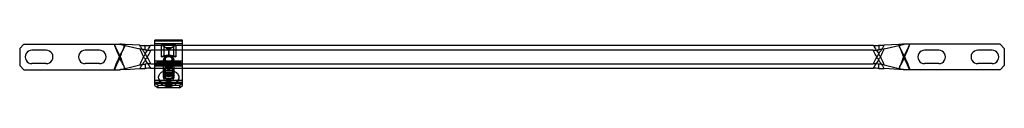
# Model space of a CAD drawing. Header units: millimetres. Extents: x 64 to 527, y 394 to 416.
import ezdxf

# ---------------------------------------------------------------- set-up
doc = ezdxf.new("R2010")
doc.units = ezdxf.units.MM
doc.header["$LTSCALE"] = 53.084132
doc.layers.add('INTFCLR_7431', color=7, linetype='CONTINUOUS')

msp = doc.modelspace()

# ---------------------------------------------------------------- linework, layer by layer
at = {"layer": 'INTFCLR_7431', "color": 7, "linetype": 'Continuous'}
for p, q in [((66.13, 414), (64.13, 412)), ((64.13, 412), (64.13, 404)), ((66.13, 414), (111.13, 414)), ((120.53, 413.46), (113.62, 413.86)), ((113.73, 413.39), (120.64, 411.77)), ((123.13, 411.37), (123.13, 413.46)), ((465.22, 413.31), (125.54, 413.31)), ((127.63, 394.57), (127.63, 415.87)), ((140.63, 415.87), (127.63, 415.87)), ((140.63, 415.43), (127.63, 415.43)), ((127.63, 414.37), (140.63, 414.37)), ((130.77, 408), (130.77, 413.67)), ((130.77, 413.67), (137.5, 413.67)), ((131.79, 412.93), (131.79, 408.48)), ((133, 412.25), (132.97, 412.19)), ((132.97, 412.19), (133.96, 411.68)), ((133.99, 411.74), (133, 412.25)), ((135.26, 412.25), (133, 412.25)), ((133.96, 411.68), (133.99, 411.74)), ((133.96, 411.68), (133.96, 408.62)), ((135.26, 412.25), (134.27, 411.74)), ((134.3, 411.68), (134.27, 411.74)), ((134.3, 411.68), (135.29, 412.19)), ((134.3, 408.62), (134.3, 411.68)), ((135.29, 412.19), (135.26, 412.25)), ((136.47, 408.48), (136.47, 412.93)), ((137.5, 413.67), (137.5, 408)), ((140.63, 394.57), (140.63, 415.87)), ((467.63, 413.46), (467.63, 411.37)), ((470.12, 411.77), (477.03, 413.39)), ((477.14, 413.86), (470.23, 413.46)), ((524.63, 414), (479.63, 414)), ((526.63, 412), (524.63, 414)), ((526.63, 412), (526.63, 404)), ((76.58, 411.15), (69.88, 411.15)), ((101.58, 411.15), (94.88, 411.15)), ((465.01, 411.19), (125.75, 411.19)), ((137.5, 408), (130.77, 408)), ((133.96, 408.62), (132.97, 408.62)), ((133, 408.58), (135.26, 408.58)), ((135.29, 408.62), (134.3, 408.62)), ((495.88, 411.15), (489.18, 411.15)), ((520.88, 411.15), (514.18, 411.15)), ((64.13, 404), (66.13, 402)), ((76.58, 404.85), (69.88, 404.85)), ((101.58, 404.85), (94.88, 404.85)), ((113.62, 402.15), (120.53, 402.55)), ((113.73, 402.61), (120.64, 404.24)), ((123.13, 404.64), (123.13, 402.55)), ((125.54, 402.7), (465.22, 402.7)), ((125.75, 404.82), (465.01, 404.82)), ((127.63, 406.24), (140.63, 406.24)), ((140.63, 406.02), (127.63, 406.02)), ((127.63, 404.82), (129.13, 405.88)), ((127.63, 405.17), (140.63, 405.17)), ((127.63, 404.96), (140.63, 404.96)), ((129.13, 404.82), (127.63, 403.76)), ((140.63, 404.11), (127.63, 404.11)), ((127.63, 403.9), (140.63, 403.9)), ((129.13, 404.82), (129.13, 405.88)), ((129.13, 405.88), (139.13, 405.88)), ((131.63, 398.46), (131.63, 406.59)), ((132.48, 406.94), (132.48, 398.46)), ((135.78, 406.94), (135.78, 398.46)), ((136.63, 398.46), (136.63, 406.59)), ((139.13, 404.82), (139.13, 405.88)), ((139.13, 405.88), (140.63, 404.82)), ((140.63, 403.76), (139.13, 404.82)), ((467.63, 402.55), (467.63, 404.64)), ((470.12, 404.24), (477.03, 402.61)), ((477.14, 402.15), (470.23, 402.55)), ((495.88, 404.85), (489.18, 404.85)), ((520.88, 404.85), (514.18, 404.85)), ((526.63, 404), (524.63, 402)), ((66.13, 402), (111.13, 402)), ((132.03, 400.58), (132.03, 401.64)), ((132.03, 399.31), (132.03, 400.37)), ((136.23, 400.58), (136.23, 401.64)), ((136.23, 399.31), (136.23, 400.37)), ((524.63, 402), (479.63, 402)), ((127.63, 397.04), (140.63, 397.04)), ((140.63, 395.98), (127.63, 395.98)), ((129.13, 394.57), (127.63, 395.63)), ((140.63, 395.54), (127.63, 395.54)), ((127.63, 394.57), (129.13, 393.51)), ((129.13, 393.51), (129.13, 394.57)), ((139.13, 394.57), (129.13, 394.57)), ((139.13, 393.51), (129.13, 393.51)), ((140.63, 395.63), (139.13, 394.57)), ((139.13, 394.57), (139.13, 393.51)), ((139.13, 393.51), (140.63, 394.57))]:
    msp.add_line(p, q, dxfattribs=at)
for points in [[(132.54, 408.57), (132.76, 408.58), (133, 408.58)], [(135.26, 408.58), (135.5, 408.58), (135.72, 408.57)]]:
    msp.add_lwpolyline(points, dxfattribs=at)
for centre, radius, start, end in [((125.54, 432.9), 19.6, 262.94, 270.011), ((465.22, 432.95), 19.65, 269.9978, 277.0512), ((69.88, 408), 3.15, 89.9999, 270.0001), ((76.58, 408), 3.15, 269.9999, 90.0001), ((94.88, 408), 3.15, 89.9999, 270.0001), ((101.58, 408), 3.15, 269.9999, 90.0001), ((125.74, 430.27), 19.08, 262.1318, 270.0134), ((134.13, 411.9), 3.29, 267.0227, 272.9773), ((465.02, 430.21), 19.02, 269.9743, 277.8805), ((489.18, 408), 3.15, 89.9999, 270.0001), ((495.88, 408), 3.15, 270, 90.0001), ((514.18, 408), 3.15, 89.9999, 270.0001), ((520.88, 408), 3.15, 270, 90.0001), ((125.74, 385.74), 19.08, 89.9866, 97.8682), ((125.54, 383.03), 19.67, 90.002, 97.048), ((465.02, 385.8), 19.02, 82.1195, 90.0257), ((465.22, 383.05), 19.65, 82.9488, 90.0022)]:
    msp.add_arc(centre, radius, start, end, dxfattribs=at)
for points in [[(108.51, 414), (108.94, 412.81), (109.83, 410.58), (110.7, 408.49), (111.13, 407.38)], [(111.13, 408.62), (110.93, 409.07), (110.55, 409.9), (109.98, 411.08), (109.35, 412.45), (108.93, 413.47), (108.72, 414)], [(131.79, 412.93), (131.8, 412.93), (131.82, 412.95), (131.83, 412.96)], [(134.27, 411.74), (134.18, 411.7), (134.08, 411.7), (133.99, 411.74)], [(136.47, 412.93), (136.46, 412.93), (136.45, 412.95), (136.43, 412.96)], [(479.63, 407.38), (480.06, 408.49), (480.93, 410.58), (481.82, 412.81), (482.25, 414)], [(482.04, 414), (481.84, 413.47), (481.41, 412.45), (480.78, 411.08), (480.21, 409.9), (479.83, 409.07), (479.63, 408.62)], [(108.51, 402), (108.94, 403.19), (109.83, 405.43), (110.7, 407.52), (111.13, 408.62)], [(111.13, 407.38), (110.93, 406.94), (110.55, 406.11), (109.98, 404.93), (109.35, 403.56), (108.93, 402.53), (108.72, 402)], [(131.79, 408.48), (131.8, 408.47), (131.81, 408.46), (131.83, 408.45)], [(136.47, 408.48), (136.46, 408.47), (136.45, 408.46), (136.43, 408.45)], [(479.63, 408.62), (480.06, 407.52), (480.93, 405.43), (481.82, 403.19), (482.25, 402)], [(482.04, 402), (481.84, 402.53), (481.41, 403.56), (480.78, 404.93), (480.21, 406.11), (479.83, 406.94), (479.63, 407.38)]]:
    msp.add_open_spline(points, degree=3, dxfattribs=at)
for points, knots in [([(113.62, 413.86), (113.34, 413.87), (112.79, 413.9), (111.96, 413.95), (111.41, 413.98), (111.13, 414)], [0, 0, 0, 0, 0.330087, 0.663449, 1, 1, 1, 1]), ([(111.13, 414), (111.42, 413.93), (111.99, 413.79), (112.86, 413.59), (113.44, 413.46), (113.73, 413.39)], [0, 0, 0, 0, 0.330507, 0.663888, 1, 1, 1, 1]), ([(111.13, 407.38), (111.26, 407.74), (111.52, 408.43), (111.95, 409.52), (112.41, 410.66), (112.85, 411.78), (113.26, 412.85), (113.5, 413.51), (113.62, 413.86)], [0, 0, 0, 0, 0.163593, 0.321614, 0.505091, 0.695276, 0.841566, 1, 1, 1, 1]), ([(113.73, 413.39), (113.63, 413.18), (113.42, 412.77), (113.08, 412.15), (112.68, 411.44), (112.25, 410.71), (111.83, 409.97), (111.47, 409.3), (111.24, 408.85), (111.13, 408.62)], [0, 0, 0, 0, 0.128797, 0.255639, 0.388655, 0.579597, 0.722928, 0.86222, 1, 1, 1, 1]), ([(120.53, 413.46), (120.82, 413.44), (121.4, 413.42), (122.27, 413.41), (122.84, 413.44), (123.13, 413.46)], [0, 0, 0, 0, 0.335892, 0.669283, 1, 1, 1, 1]), ([(123.13, 409.5), (122.85, 409.89), (122.25, 410.75), (121.33, 412.03), (120.78, 412.99), (120.53, 413.46)], [0, 0, 0, 0, 0.303184, 0.664053, 1, 1, 1, 1]), ([(123.13, 411.37), (122.85, 411.39), (122.29, 411.45), (121.47, 411.59), (120.92, 411.71), (120.64, 411.77)], [0, 0, 0, 0, 0.332708, 0.665986, 1, 1, 1, 1]), ([(120.64, 411.77), (120.73, 411.54), (120.92, 411.05), (121.21, 410.37), (121.53, 409.67), (121.84, 409.01), (122.18, 408.35), (122.51, 407.7), (122.83, 407.09), (123.04, 406.69), (123.13, 406.5)], [0, 0, 0, 0, 0.128551, 0.265971, 0.38385, 0.520777, 0.643497, 0.767137, 0.893236, 1, 1, 1, 1]), ([(123.13, 409.5), (123.32, 409.8), (123.7, 410.39), (124.31, 411.29), (124.93, 412.25), (125.34, 412.94), (125.54, 413.31)], [0, 0, 0, 0, 0.236319, 0.466949, 0.721912, 1, 1, 1, 1]), ([(131.83, 412.96), (131.74, 413.02), (131.4, 413.28), (131.04, 413.51), (130.77, 413.67)], [0, 0, 0, 0, 0.25711, 1, 1, 1, 1]), ([(130.77, 413.67), (130.89, 413.59), (131.12, 413.44), (131.46, 413.19), (131.68, 413.02), (131.79, 412.93)], [0, 0, 0, 0, 0.331951, 0.665905, 1, 1, 1, 1]), ([(132.97, 412.19), (132.82, 412.26), (132.54, 412.42), (132.14, 412.66), (131.9, 412.84), (131.79, 412.93)], [0, 0, 0, 0, 0.362601, 0.694559, 1, 1, 1, 1]), ([(133, 412.25), (132.9, 412.3), (132.49, 412.51), (132.09, 412.75), (131.83, 412.96)], [0, 0, 0, 0, 0.252851, 1, 1, 1, 1]), ([(133.96, 411.68), (133.99, 411.66), (134.07, 411.64), (134.19, 411.64), (134.27, 411.66), (134.3, 411.68)], [0, 0, 0, 0, 0.333045, 0.666954, 1, 1, 1, 1]), ([(136.43, 412.96), (136.35, 412.89), (135.97, 412.62), (135.57, 412.4), (135.26, 412.25)], [0, 0, 0, 0, 0.245988, 1, 1, 1, 1]), ([(135.29, 412.19), (135.44, 412.26), (135.72, 412.41), (136.11, 412.65), (136.36, 412.83), (136.47, 412.93)], [0, 0, 0, 0, 0.350977, 0.685292, 1, 1, 1, 1]), ([(137.5, 413.67), (137.4, 413.62), (137.04, 413.4), (136.69, 413.16), (136.43, 412.96)], [0, 0, 0, 0, 0.242591, 1, 1, 1, 1]), ([(136.47, 412.93), (136.58, 413.02), (136.8, 413.19), (137.14, 413.44), (137.38, 413.59), (137.5, 413.67)], [0, 0, 0, 0, 0.334098, 0.668053, 1, 1, 1, 1]), ([(465.22, 413.31), (465.42, 412.94), (465.83, 412.25), (466.45, 411.29), (467.06, 410.39), (467.44, 409.8), (467.63, 409.5)], [0, 0, 0, 0, 0.278089, 0.53305, 0.763684, 1, 1, 1, 1]), ([(470.23, 413.46), (469.94, 413.44), (469.36, 413.42), (468.49, 413.41), (467.92, 413.44), (467.63, 413.46)], [0, 0, 0, 0, 0.336425, 0.669825, 1, 1, 1, 1]), ([(467.63, 409.5), (467.72, 409.64), (467.92, 409.92), (468.21, 410.33), (468.56, 410.81), (468.93, 411.34), (469.31, 411.9), (469.65, 412.42), (469.95, 412.93), (470.15, 413.28), (470.23, 413.46)], [0, 0, 0, 0, 0.104366, 0.220189, 0.3152, 0.482783, 0.626345, 0.743742, 0.876855, 1, 1, 1, 1]), ([(470.12, 411.77), (469.84, 411.71), (469.3, 411.59), (468.47, 411.45), (467.91, 411.39), (467.63, 411.37)], [0, 0, 0, 0, 0.334014, 0.667292, 1, 1, 1, 1]), ([(467.63, 406.5), (467.72, 406.69), (467.93, 407.09), (468.25, 407.7), (468.58, 408.34), (468.92, 409.01), (469.24, 409.68), (469.55, 410.37), (469.84, 411.05), (470.03, 411.54), (470.12, 411.77)], [0, 0, 0, 0, 0.10639, 0.231246, 0.355427, 0.479856, 0.616019, 0.734638, 0.871468, 1, 1, 1, 1]), ([(477.03, 413.39), (477.32, 413.46), (477.9, 413.59), (478.77, 413.79), (479.34, 413.93), (479.63, 414)], [0, 0, 0, 0, 0.336111, 0.669492, 1, 1, 1, 1]), ([(479.63, 408.62), (479.44, 409.02), (479.02, 409.83), (478.33, 411.02), (477.63, 412.21), (477.22, 413), (477.03, 413.39)], [0, 0, 0, 0, 0.242335, 0.504233, 0.760905, 1, 1, 1, 1]), ([(479.63, 414), (479.35, 413.98), (478.8, 413.95), (477.97, 413.9), (477.42, 413.87), (477.14, 413.86)], [0, 0, 0, 0, 0.336551, 0.669913, 1, 1, 1, 1]), ([(479.63, 407.38), (479.54, 407.64), (479.33, 408.18), (479.02, 409.01), (478.69, 409.84), (478.35, 410.68), (478.03, 411.48), (477.71, 412.29), (477.42, 413.06), (477.23, 413.6), (477.14, 413.86)], [0, 0, 0, 0, 0.117796, 0.251637, 0.381023, 0.506867, 0.640665, 0.754228, 0.881952, 1, 1, 1, 1]), ([(111.13, 408.62), (111.26, 408.27), (111.52, 407.57), (111.95, 406.48), (112.41, 405.34), (112.85, 404.23), (113.26, 403.16), (113.5, 402.49), (113.62, 402.15)], [0, 0, 0, 0, 0.163593, 0.321614, 0.505091, 0.695276, 0.841566, 1, 1, 1, 1]), ([(113.73, 402.61), (113.63, 402.82), (113.42, 403.24), (113.08, 403.85), (112.68, 404.56), (112.25, 405.29), (111.83, 406.04), (111.47, 406.71), (111.24, 407.16), (111.13, 407.38)], [0, 0, 0, 0, 0.128797, 0.255639, 0.388655, 0.579597, 0.722928, 0.86222, 1, 1, 1, 1]), ([(120.64, 404.24), (120.73, 404.47), (120.92, 404.95), (121.21, 405.64), (121.53, 406.33), (121.84, 406.99), (122.18, 407.66), (122.51, 408.3), (122.83, 408.92), (123.04, 409.32), (123.13, 409.5)], [0, 0, 0, 0, 0.128551, 0.265971, 0.38385, 0.520777, 0.643497, 0.767137, 0.893236, 1, 1, 1, 1]), ([(125.75, 411.19), (125.33, 410.37), (124.46, 408.81), (123.56, 407.27), (123.13, 406.5)], [0, 0, 0, 0, 0.509334, 1, 1, 1, 1]), ([(125.75, 404.82), (125.33, 405.63), (124.46, 407.19), (123.56, 408.74), (123.13, 409.5)], [0, 0, 0, 0, 0.509334, 1, 1, 1, 1]), ([(131.79, 408.48), (131.68, 408.44), (131.45, 408.36), (131.11, 408.19), (130.88, 408.07), (130.77, 408)], [0, 0, 0, 0, 0.310287, 0.643569, 1, 1, 1, 1]), ([(130.77, 408), (130.85, 408.05), (131.19, 408.23), (131.55, 408.37), (131.83, 408.45)], [0, 0, 0, 0, 0.261392, 1, 1, 1, 1]), ([(136.63, 406.59), (136.63, 406.8), (136.51, 407.24), (136.05, 407.78), (135.38, 408.16), (134.57, 408.36), (133.71, 408.37), (132.9, 408.17), (132.22, 407.78), (131.75, 407.24), (131.63, 406.8), (131.63, 406.59)], [0, 0, 0, 0, 0.092639, 0.194877, 0.308949, 0.434061, 0.563027, 0.68831, 0.803495, 0.90691, 1, 1, 1, 1]), ([(131.79, 408.48), (131.9, 408.52), (132.15, 408.57), (132.54, 408.61), (132.82, 408.62), (132.97, 408.62)], [0, 0, 0, 0, 0.294307, 0.626296, 1, 1, 1, 1]), ([(131.83, 408.45), (131.92, 408.48), (132.3, 408.57), (132.7, 408.58), (133, 408.58)], [0, 0, 0, 0, 0.236904, 1, 1, 1, 1]), ([(132.13, 406.94), (132.13, 407.13), (132.25, 407.53), (132.72, 407.99), (133.37, 408.29), (134.12, 408.39), (134.88, 408.29), (135.54, 408), (136.01, 407.54), (136.13, 407.13), (136.13, 406.94)], [0, 0, 0, 0, 0.105333, 0.222387, 0.354769, 0.498567, 0.642366, 0.775679, 0.894094, 1, 1, 1, 1]), ([(134.13, 408.11), (133.92, 408.11), (133.51, 408.05), (132.97, 407.81), (132.58, 407.43), (132.43, 406.94), (132.58, 406.46), (132.97, 406.08), (133.51, 405.83), (133.92, 405.78), (134.13, 405.78)], [0, 0, 0, 0, 0.143949, 0.277635, 0.395247, 0.5, 0.604753, 0.722365, 0.856051, 1, 1, 1, 1]), ([(132.97, 408.62), (132.97, 408.61), (132.98, 408.6), (132.99, 408.58), (133, 408.58)], [0, 0, 0, 0, 0.317079, 1, 1, 1, 1]), ([(133.96, 408.62), (133.96, 408.61), (133.97, 408.6), (133.98, 408.58), (133.99, 408.58)], [0, 0, 0, 0, 0.317081, 1, 1, 1, 1]), ([(134.13, 405.78), (134.34, 405.78), (134.76, 405.83), (135.3, 406.08), (135.68, 406.46), (135.83, 406.94), (135.68, 407.43), (135.3, 407.81), (134.76, 408.05), (134.34, 408.11), (134.13, 408.11)], [0, 0, 0, 0, 0.143949, 0.277635, 0.395247, 0.5, 0.604753, 0.722365, 0.856051, 1, 1, 1, 1]), ([(134.3, 408.62), (134.3, 408.61), (134.29, 408.6), (134.28, 408.58), (134.27, 408.58)], [0, 0, 0, 0, 0.317081, 1, 1, 1, 1]), ([(135.26, 408.58), (135.26, 408.58), (135.28, 408.59), (135.29, 408.6), (135.29, 408.62)], [0, 0, 0, 0, 0.196596, 1, 1, 1, 1]), ([(135.26, 408.58), (135.36, 408.58), (135.76, 408.58), (136.15, 408.54), (136.43, 408.45)], [0, 0, 0, 0, 0.261172, 1, 1, 1, 1]), ([(135.29, 408.62), (135.44, 408.62), (135.72, 408.61), (136.11, 408.57), (136.36, 408.52), (136.47, 408.48)], [0, 0, 0, 0, 0.373122, 0.705097, 1, 1, 1, 1]), ([(136.43, 408.45), (136.52, 408.43), (136.89, 408.31), (137.24, 408.14), (137.5, 408)], [0, 0, 0, 0, 0.238544, 1, 1, 1, 1]), ([(137.5, 408), (137.38, 408.07), (137.15, 408.19), (136.81, 408.36), (136.58, 408.44), (136.47, 408.48)], [0, 0, 0, 0, 0.356435, 0.689716, 1, 1, 1, 1]), ([(467.63, 406.5), (467.21, 407.27), (466.3, 408.81), (465.43, 410.37), (465.01, 411.19)], [0, 0, 0, 0, 0.490666, 1, 1, 1, 1]), ([(467.63, 409.5), (467.21, 408.74), (466.3, 407.19), (465.43, 405.63), (465.01, 404.82)], [0, 0, 0, 0, 0.490666, 1, 1, 1, 1]), ([(467.63, 409.5), (467.72, 409.32), (467.93, 408.92), (468.25, 408.31), (468.58, 407.66), (468.92, 406.99), (469.24, 406.33), (469.55, 405.64), (469.84, 404.95), (470.03, 404.47), (470.12, 404.24)], [0, 0, 0, 0, 0.10639, 0.231246, 0.355427, 0.479856, 0.616019, 0.734638, 0.871468, 1, 1, 1, 1]), ([(479.63, 407.38), (479.44, 406.99), (479.02, 406.18), (478.33, 404.98), (477.63, 403.8), (477.22, 403), (477.03, 402.61)], [0, 0, 0, 0, 0.242335, 0.504233, 0.760905, 1, 1, 1, 1]), ([(477.14, 402.15), (477.26, 402.49), (477.5, 403.16), (477.91, 404.23), (478.36, 405.35), (478.81, 406.49), (479.24, 407.57), (479.5, 408.27), (479.63, 408.62)], [0, 0, 0, 0, 0.158428, 0.304757, 0.495884, 0.678376, 0.836133, 1, 1, 1, 1]), ([(111.13, 402), (111.42, 402.07), (111.99, 402.21), (112.86, 402.41), (113.44, 402.55), (113.73, 402.61)], [0, 0, 0, 0, 0.330507, 0.663888, 1, 1, 1, 1]), ([(123.13, 406.5), (122.85, 406.11), (122.25, 405.26), (121.33, 403.97), (120.78, 403.02), (120.53, 402.55)], [0, 0, 0, 0, 0.303184, 0.664053, 1, 1, 1, 1]), ([(120.53, 402.55), (120.82, 402.57), (121.4, 402.59), (122.27, 402.59), (122.84, 402.57), (123.13, 402.55)], [0, 0, 0, 0, 0.335892, 0.669283, 1, 1, 1, 1]), ([(120.64, 404.24), (120.92, 404.3), (121.46, 404.42), (122.29, 404.56), (122.85, 404.62), (123.13, 404.64)], [0, 0, 0, 0, 0.332896, 0.666165, 1, 1, 1, 1]), ([(123.13, 406.5), (123.32, 406.2), (123.7, 405.62), (124.31, 404.72), (124.93, 403.76), (125.34, 403.07), (125.54, 402.7)], [0, 0, 0, 0, 0.236319, 0.466949, 0.721912, 1, 1, 1, 1]), ([(134.13, 403.41), (133.84, 403.41), (133.28, 403.34), (132.53, 403.04), (131.95, 402.57), (131.62, 401.97), (131.62, 401.31), (131.95, 400.7), (132.53, 400.24), (133.28, 399.94), (133.84, 399.87), (134.13, 399.87)], [0, 0, 0, 0, 0.128329, 0.249252, 0.357861, 0.454361, 0.545638, 0.642138, 0.750748, 0.871671, 1, 1, 1, 1]), ([(131.63, 406.59), (131.63, 406.38), (131.75, 405.94), (132.21, 405.4), (132.88, 405.02), (133.69, 404.81), (134.55, 404.81), (135.36, 405.01), (136.04, 405.4), (136.51, 405.94), (136.63, 406.38), (136.63, 406.59)], [0, 0, 0, 0, 0.092639, 0.194878, 0.30895, 0.434061, 0.563027, 0.68831, 0.803495, 0.90691, 1, 1, 1, 1]), ([(136.23, 401.64), (136.23, 401.84), (136.1, 402.26), (135.61, 402.74), (134.93, 403.05), (134.14, 403.16), (133.34, 403.06), (132.66, 402.75), (132.16, 402.26), (132.03, 401.84), (132.03, 401.64)], [0, 0, 0, 0, 0.105333, 0.222387, 0.354769, 0.498567, 0.642366, 0.775679, 0.894094, 1, 1, 1, 1]), ([(136.13, 406.94), (136.13, 406.75), (136.01, 406.35), (135.54, 405.89), (134.89, 405.6), (134.14, 405.49), (133.38, 405.59), (132.73, 405.89), (132.25, 406.35), (132.13, 406.75), (132.13, 406.94)], [0, 0, 0, 0, 0.105333, 0.222387, 0.354769, 0.498567, 0.642366, 0.775679, 0.894094, 1, 1, 1, 1]), ([(134.13, 399.87), (134.42, 399.87), (134.98, 399.94), (135.73, 400.24), (136.31, 400.7), (136.64, 401.31), (136.64, 401.97), (136.31, 402.57), (135.73, 403.04), (134.98, 403.34), (134.42, 403.41), (134.13, 403.41)], [0, 0, 0, 0, 0.128329, 0.249252, 0.357861, 0.454361, 0.545638, 0.642138, 0.750748, 0.871671, 1, 1, 1, 1]), ([(465.22, 402.7), (465.42, 403.07), (465.83, 403.76), (466.45, 404.72), (467.06, 405.62), (467.44, 406.2), (467.63, 406.5)], [0, 0, 0, 0, 0.278089, 0.53305, 0.763684, 1, 1, 1, 1]), ([(467.63, 406.5), (467.72, 406.37), (467.92, 406.08), (468.21, 405.68), (468.56, 405.19), (468.93, 404.67), (469.31, 404.11), (469.65, 403.59), (469.95, 403.08), (470.15, 402.72), (470.23, 402.55)], [0, 0, 0, 0, 0.104366, 0.220189, 0.3152, 0.482783, 0.626345, 0.743742, 0.876855, 1, 1, 1, 1]), ([(470.12, 404.24), (469.84, 404.3), (469.3, 404.42), (468.47, 404.56), (467.91, 404.62), (467.63, 404.64)], [0, 0, 0, 0, 0.334014, 0.667292, 1, 1, 1, 1]), ([(467.63, 402.55), (467.92, 402.57), (468.49, 402.59), (469.36, 402.59), (469.94, 402.57), (470.23, 402.55)], [0, 0, 0, 0, 0.330733, 0.664124, 1, 1, 1, 1]), ([(477.03, 402.61), (477.32, 402.55), (477.9, 402.41), (478.77, 402.21), (479.34, 402.07), (479.63, 402)], [0, 0, 0, 0, 0.336111, 0.669492, 1, 1, 1, 1]), ([(113.62, 402.15), (113.34, 402.13), (112.79, 402.1), (111.96, 402.06), (111.41, 402.02), (111.13, 402)], [0, 0, 0, 0, 0.330086, 0.663449, 1, 1, 1, 1]), ([(129.38, 398.46), (129.38, 398.82), (129.56, 399.57), (130.28, 400.52), (131.35, 401.24), (132.66, 401.71), (134.11, 401.87), (135.56, 401.72), (136.89, 401.26), (137.97, 400.53), (138.7, 399.57), (138.88, 398.82), (138.88, 398.46)], [0, 0, 0, 0, 0.084001, 0.17453, 0.274141, 0.383201, 0.498547, 0.613899, 0.723406, 0.824087, 0.915612, 1, 1, 1, 1]), ([(138.88, 398.46), (138.88, 398.1), (138.7, 397.35), (137.98, 396.4), (136.91, 395.67), (135.6, 395.21), (134.15, 395.05), (132.7, 395.2), (131.37, 395.66), (130.29, 396.38), (129.56, 397.34), (129.38, 398.1), (129.38, 398.46)], [0, 0, 0, 0, 0.084001, 0.17453, 0.274141, 0.383201, 0.498547, 0.613899, 0.723406, 0.824087, 0.915612, 1, 1, 1, 1]), ([(138.88, 398.46), (138.88, 397.99), (138.72, 397.02), (137.99, 395.71), (136.8, 394.66), (135.31, 394.06), (133.73, 393.95), (132.27, 394.29), (131.04, 394.98), (130.12, 395.96), (129.52, 397.14), (129.38, 398.01), (129.38, 398.46)], [0, 0, 0, 0, 0.09663, 0.200309, 0.308149, 0.420095, 0.528908, 0.631496, 0.728186, 0.818799, 0.907497, 1, 1, 1, 1]), ([(134.13, 397.54), (133.84, 397.54), (133.28, 397.61), (132.53, 397.9), (131.95, 398.37), (131.62, 398.97), (131.62, 399.64), (131.95, 400.24), (132.53, 400.71), (133.28, 401.01), (133.84, 401.07), (134.13, 401.07)], [0, 0, 0, 0, 0.128329, 0.249252, 0.357861, 0.454361, 0.545638, 0.642138, 0.750748, 0.871671, 1, 1, 1, 1]), ([(136.63, 398.46), (136.63, 398.69), (136.48, 399.2), (135.9, 399.77), (135.08, 400.14), (134.14, 400.27), (133.2, 400.14), (132.37, 399.78), (131.79, 399.2), (131.63, 398.69), (131.63, 398.46)], [0, 0, 0, 0, 0.105182, 0.222315, 0.354715, 0.498525, 0.642354, 0.775709, 0.894235, 1, 1, 1, 1]), ([(131.63, 398.46), (131.63, 398.22), (131.78, 397.72), (132.36, 397.15), (133.18, 396.78), (134.12, 396.65), (135.07, 396.77), (135.89, 397.14), (136.48, 397.71), (136.63, 398.22), (136.63, 398.46)], [0, 0, 0, 0, 0.105182, 0.222315, 0.354715, 0.498525, 0.642354, 0.775709, 0.894235, 1, 1, 1, 1]), ([(132.03, 400.58), (132.03, 400.78), (132.16, 401.2), (132.65, 401.68), (133.33, 401.99), (134.12, 402.1), (134.92, 402), (135.61, 401.69), (136.1, 401.2), (136.23, 400.78), (136.23, 400.58)], [0, 0, 0, 0, 0.105333, 0.222387, 0.354769, 0.498567, 0.642366, 0.775679, 0.894094, 1, 1, 1, 1]), ([(136.23, 400.37), (136.23, 400.56), (136.1, 400.99), (135.61, 401.47), (134.93, 401.78), (134.14, 401.89), (133.34, 401.78), (132.66, 401.48), (132.16, 400.99), (132.03, 400.57), (132.03, 400.37)], [0, 0, 0, 0, 0.105333, 0.222387, 0.354769, 0.498567, 0.642366, 0.775679, 0.894094, 1, 1, 1, 1]), ([(132.03, 401.64), (132.03, 401.44), (132.16, 401.02), (132.65, 400.54), (133.33, 400.23), (134.12, 400.12), (134.92, 400.22), (135.61, 400.53), (136.1, 401.01), (136.23, 401.44), (136.23, 401.64)], [0, 0, 0, 0, 0.105333, 0.222387, 0.354769, 0.498567, 0.642366, 0.775679, 0.894094, 1, 1, 1, 1]), ([(132.03, 399.31), (132.03, 399.5), (132.16, 399.93), (132.65, 400.41), (133.33, 400.72), (134.12, 400.83), (134.92, 400.72), (135.61, 400.41), (136.1, 399.93), (136.23, 399.5), (136.23, 399.31)], [0, 0, 0, 0, 0.105333, 0.222387, 0.354769, 0.498567, 0.642366, 0.775679, 0.894094, 1, 1, 1, 1]), ([(136.23, 400.58), (136.23, 400.38), (136.1, 399.96), (135.61, 399.48), (134.93, 399.17), (134.14, 399.06), (133.34, 399.16), (132.66, 399.47), (132.16, 399.95), (132.03, 400.38), (132.03, 400.58)], [0, 0, 0, 0, 0.105333, 0.222387, 0.354769, 0.498567, 0.642366, 0.775679, 0.894094, 1, 1, 1, 1]), ([(132.03, 400.37), (132.03, 400.17), (132.16, 399.75), (132.65, 399.26), (133.33, 398.95), (134.12, 398.85), (134.92, 398.95), (135.61, 399.26), (136.1, 399.74), (136.23, 400.17), (136.23, 400.37)], [0, 0, 0, 0, 0.105333, 0.222387, 0.354769, 0.498567, 0.642366, 0.775679, 0.894094, 1, 1, 1, 1]), ([(136.23, 399.31), (136.23, 399.11), (136.1, 398.69), (135.61, 398.2), (134.93, 397.89), (134.14, 397.78), (133.34, 397.89), (132.66, 398.2), (132.16, 398.68), (132.03, 399.11), (132.03, 399.31)], [0, 0, 0, 0, 0.105333, 0.222387, 0.354769, 0.498567, 0.642366, 0.775679, 0.894094, 1, 1, 1, 1]), ([(134.13, 397.29), (133.92, 397.29), (133.51, 397.35), (132.97, 397.59), (132.58, 397.97), (132.43, 398.46), (132.58, 398.94), (132.97, 399.32), (133.51, 399.57), (133.92, 399.62), (134.13, 399.62)], [0, 0, 0, 0, 0.143949, 0.277635, 0.395247, 0.5, 0.604753, 0.722365, 0.856051, 1, 1, 1, 1]), ([(134.13, 401.07), (134.42, 401.07), (134.98, 401.01), (135.73, 400.71), (136.31, 400.24), (136.64, 399.64), (136.64, 398.97), (136.31, 398.37), (135.73, 397.9), (134.98, 397.61), (134.42, 397.54), (134.13, 397.54)], [0, 0, 0, 0, 0.128329, 0.249252, 0.357861, 0.454361, 0.545638, 0.642138, 0.750748, 0.871671, 1, 1, 1, 1]), ([(134.13, 399.62), (134.34, 399.62), (134.76, 399.57), (135.3, 399.32), (135.68, 398.94), (135.83, 398.46), (135.68, 397.97), (135.3, 397.59), (134.76, 397.35), (134.34, 397.29), (134.13, 397.29)], [0, 0, 0, 0, 0.143949, 0.277635, 0.395247, 0.5, 0.604753, 0.722365, 0.856051, 1, 1, 1, 1]), ([(479.63, 402), (479.35, 402.02), (478.8, 402.06), (477.97, 402.1), (477.42, 402.13), (477.14, 402.15)], [0, 0, 0, 0, 0.336551, 0.669913, 1, 1, 1, 1]), ([(135.18, 395.84), (135.18, 395.96), (135.09, 396.2), (134.77, 396.46), (134.36, 396.59), (133.9, 396.59), (133.49, 396.46), (133.17, 396.2), (133.08, 395.96), (133.08, 395.84)], [0, 0, 0, 0, 0.122746, 0.261632, 0.418183, 0.581817, 0.738368, 0.877255, 1, 1, 1, 1]), ([(133.08, 395.84), (133.08, 395.73), (133.17, 395.48), (133.48, 395.23), (133.9, 395.09), (134.35, 395.09), (134.77, 395.23), (135.09, 395.48), (135.18, 395.73), (135.18, 395.84)], [0, 0, 0, 0, 0.122268, 0.259688, 0.415523, 0.581546, 0.737909, 0.876959, 1, 1, 1, 1])]:
    msp.add_open_spline(points, degree=3, knots=knots, dxfattribs=at)

doc.saveas('drawing.dxf')
